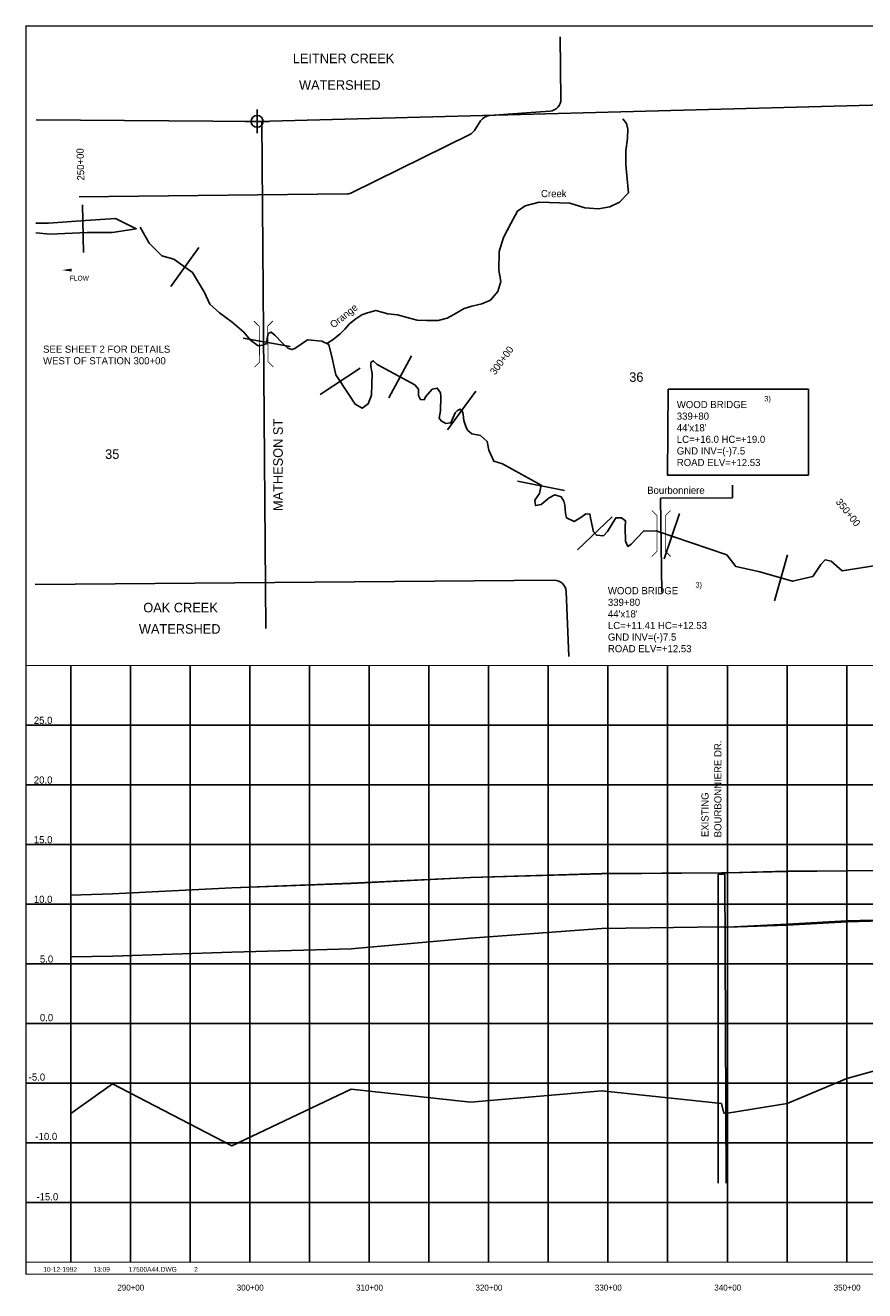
# Model space of a CAD drawing. Extents: x 245565 to 261575, y 721935 to 732653.
# Tile 1 of 3: x 245565 to 252596, y 722049 to 732653. Entities that reach past the tile are written whole.
import ezdxf
from ezdxf.enums import TextEntityAlignment as Align

# ---------------------------------------------------------------- set-up
doc = ezdxf.new("R2010")
doc.units = 0
doc.header["$LTSCALE"] = 800
doc.header["$PDMODE"] = 34
doc.header["$PDSIZE"] = 100
doc.linetypes.add('DASHED', pattern=[0])
doc.linetypes.add('STREAM', pattern=[0])
doc.layers.get('0').update_dxf_attribs({"linetype": 'CONTINUOUS'})
for name, color, linetype in [('BORDER', 1, 'CONTINUOUS'), ('EXISTING', 7, 'CONTINUOUS'), ('GRID', 2, 'CONTINUOUS'), ('MAJROADS', 9, 'CONTINUOUS'), ('MLLTXT', 7, 'CONTINUOUS'), ('PROPOSED', 7, 'CONTINUOUS'), ('SEC', 2, 'CONTINUOUS'), ('STATIONS', 7, 'CONTINUOUS'), ('STRUCTTEXT', 7, 'CONTINUOUS'), ('STRUCTURES', 1, 'CONTINUOUS'), ('TEXT', 7, 'CONTINUOUS'), ('TRUNKS', 5, 'STREAM'), ('WATER', 4, 'CONTINUOUS'), ('WSHEDS', 3, 'CONTINUOUS')]:
    doc.layers.add(name, color=color, linetype=linetype)

# ---------------------------------------------------------------- blocks, each defined once
blk = doc.blocks.new('BRIDGE')
at = {"layer": 'STRUCTURES', "color": 0, "const_width": 20}
for points in [[(-233.755842, -534.277494), (-101.17332, -401.694972), (-101.17332, 496.333298), (-233.755842, 628.915819)], [(244.100107, -534.277494), (111.517586, -401.694972), (111.517586, 496.333298), (244.100107, 628.915819)]]:
    blk.add_lwpolyline(points, dxfattribs=at)
blk = doc.blocks.new('LOGON')
at = {"color": 0}
blk.add_attdef('DATE', text='', height=1, dxfattribs=at).set_placement((-1.865901, 1.75989), align=Align.RIGHT)
for tag, p in [('TIME', (1.557062, 1.75989)), ('DRAWING', (8.973544, 1.75989)), ('OPERATOR', (22.664488, 1.75989))]:
    blk.add_attdef(tag, p, '', height=1, dxfattribs=at)
blk = doc.blocks.new('FLARROW')
at = {"color": 0}
blk.add_lwpolyline([(-0.279745, 0.018706, 0, 0.05, 0), (-0.111925, 0.018706, 0, 0, -0.087559), (-0.012404, 0.001143, 0, 0, 0.245722), (0.075409, 0.012852, 0, 0, -0.309425), (0.212006, 0.014803, 0, 0, 0), (0.278354, 0.012852, 0, 0, 0)], format="xyseb", dxfattribs=at)
blk.add_text('FLOW', height=0.08, dxfattribs=at).set_placement((0.014916, -0.15692), align=Align.CENTER)

msp = doc.modelspace()

# ---------------------------------------------------------------- linework, layer by layer
at = {"layer": 'BORDER', "color": 0, "const_width": 10}
msp.add_lwpolyline([(245570.455196, 722187.639096), (261570.455196, 722187.639096), (261570.455196, 732647.639096), (245570.455196, 732647.639096)], close=True, dxfattribs=at)
for points in [[(245570.455196, 727287.639096), (261570.455196, 727287.639096)], [(245570.455196, 722287.639096), (261570.455196, 722287.639096)]]:
    msp.add_lwpolyline(points, dxfattribs=at)
at = {"layer": 'EXISTING', "color": 0, "linetype": 'DASHED'}
for p, q in [((251367.450265, 725540.639096), (251367.450265, 722949.670557)), ((251425.455196, 725540.639096), (251367.450265, 725540.639096)), ((251436.710759, 722949.670557), (251425.455196, 725540.639096))]:
    msp.add_line(p, q, dxfattribs=at)
at = {"layer": 'EXISTING', "color": 0}
for points in [[(245945.455196, 725364.576596), (246295.455196, 725374.639096), (247295.455196, 725424.639096), (248295.455196, 725462.639096), (249295.455196, 725510.639096), (250395.455196, 725543.639096), (251395.455196, 725551.639096), (251416.455196, 725550.639096), (251434.455196, 725550.639096), (251445.455196, 725551.639096), (251945.455196, 725563.639096), (252445.455196, 725568.639096), (253445.455196, 725576.639096)], [(253445.455196, 725174.639096), (252445.455196, 725149.639096), (251945.455196, 725121.639096), (251445.455196, 725096.639096), (251434.455196, 725095.639096), (251416.455196, 725095.639096), (251395.455196, 725097.639096), (250395.455196, 725084.639096), (249295.455196, 725002.639096), (248295.455196, 724912.639096), (247295.455196, 724884.639096), (246295.455196, 724851.639096), (245945.455196, 724847.264096)]]:
    msp.add_lwpolyline(points, dxfattribs=at)
at = {"layer": 'EXISTING', "color": 0, "linetype": 'DASHED'}
msp.add_lwpolyline([(245945.455196, 723533.264096), (246295.455196, 723782.639096), (247295.455196, 723262.639096), (248295.455196, 723737.639096), (249295.455196, 723627.639096), (250395.455196, 723722.639096), (251395.455196, 723617.639096), (251416.455196, 723537.639096), (251434.455196, 723537.639096), (251445.455196, 723537.639096), (251945.455196, 723617.639096), (252445.455196, 723827.639096), (253445.455196, 724102.639096)], dxfattribs=at)
at = {"layer": 'GRID', "color": 0}
for points in [[(245945.455196, 722287.639096), (245945.455196, 727287.639096)], [(246445.455196, 722287.639096), (246445.455196, 727287.639096)], [(246945.455196, 722287.639096), (246945.455196, 727287.639096)], [(247445.455196, 722287.639096), (247445.455196, 727287.639096)], [(247945.455196, 722287.639096), (247945.455196, 727287.639096)], [(248445.455196, 722287.639096), (248445.455196, 727287.639096)], [(248945.455196, 722287.639096), (248945.455196, 727287.639096)], [(249445.455196, 722287.639096), (249445.455196, 727287.639096)], [(249945.455196, 722287.639096), (249945.455196, 727287.639096)], [(250445.455196, 722287.639096), (250445.455196, 727287.639096)], [(250945.455196, 722287.639096), (250945.455196, 727287.639096)], [(251445.455196, 722287.639096), (251445.455196, 727287.639096)], [(251945.455196, 722287.639096), (251945.455196, 727287.639096)], [(252445.455196, 722287.639096), (252445.455196, 727287.639096)], [(245570.455196, 726787.639096), (261570.455196, 726787.639096)], [(245570.455196, 726287.639096), (261570.455196, 726287.639096)], [(245570.455196, 725787.639096), (261570.455196, 725787.639096)], [(245570.455196, 725287.639096), (261570.455196, 725287.639096)], [(245570.455196, 724787.639096), (261570.455196, 724787.639096)], [(245570.455196, 724287.639096), (261570.455196, 724287.639096)], [(245570.455196, 723787.639096), (261570.455196, 723787.639096)], [(245570.455196, 723287.639096), (261570.455196, 723287.639096)], [(245570.455196, 722787.639096), (261570.455196, 722787.639096)]]:
    msp.add_lwpolyline(points, dxfattribs=at)
at = {"layer": 'MAJROADS', "color": 0}
for points in [[(245656.784599, 731861.14553), (247507.301358, 731847.874175), (252759.888779, 731986.66065)], [(247579.370087, 727599.380432), (247545.364804, 731848.879906)], [(250896.252948, 727898.645588), (250886.361101, 728688.932005), (251487.785384, 728693.553563), (251487.785384, 728800.204902)]]:
    msp.add_lwpolyline(points, dxfattribs=at)
at = {"layer": 'PROPOSED', "color": 0, "linetype": 'DASHED'}
for p, q in [((251367.450265, 725540.639096), (251367.450265, 722949.670557)), ((251425.455196, 725540.639096), (251367.450265, 725540.639096)), ((251436.710759, 722949.670557), (251425.455196, 725540.639096))]:
    msp.add_line(p, q, dxfattribs=at)
at = {"layer": 'PROPOSED', "color": 0}
msp.add_lwpolyline([(250950.658105, 729602.933975), (252124.325724, 729602.933975), (252124.325724, 728884.103954), (250943.733812, 728884.103954)], close=True, dxfattribs=at)
for points in [[(245945.455196, 725363.576596), (246295.455196, 725373.639096), (247295.455196, 725423.639096), (248295.455196, 725461.639096), (249295.455196, 725510.639096), (250395.455196, 725542.639096), (251395.455196, 725551.639096), (251416.455196, 725549.639096), (251434.455196, 725550.639096), (251445.455196, 725550.639096), (251945.455196, 725562.639096), (252445.455196, 725567.639096), (253445.455196, 725575.639096)], [(253445.455196, 725166.639096), (252445.455196, 725139.639096), (251945.455196, 725110.639096), (251445.455196, 725096.639096), (251434.455196, 725095.639096), (251416.455196, 725095.639096), (251395.455196, 725097.639096), (250395.455196, 725084.639096), (249295.455196, 725002.639096), (248295.455196, 724912.639096), (247295.455196, 724884.639096), (246295.455196, 724851.639096), (245945.455196, 724847.264096)]]:
    msp.add_lwpolyline(points, dxfattribs=at)
at = {"layer": 'PROPOSED', "color": 0, "linetype": 'DASHED'}
msp.add_lwpolyline([(245945.455196, 723533.264096), (246295.455196, 723782.639096), (247295.455196, 723262.639096), (248295.455196, 723737.639096), (249295.455196, 723627.639096), (250395.455196, 723722.639096), (251395.455196, 723617.639096), (251416.455196, 723537.639096), (251434.455196, 723537.639096), (251445.455196, 723537.639096), (251945.455196, 723617.639096), (252445.455196, 723827.639096), (253445.455196, 724102.639096)], dxfattribs=at)
at = {"layer": 'SEC', "color": 0}
msp.add_point((247507.301358, 731847.874175), dxfattribs=at)
at = {"layer": 'STATIONS', "color": 0}
for p, q in [((246044.097526, 731148.236265), (246054.103149, 730748.361425)), ((247018.855079, 730789.426123), (246784.530052, 730465.247497)), ((247389.648558, 730030.195723), (247783.504546, 729960.356901)), ((248798.823931, 729882.414679), (248609.360247, 729530.131394)), ((248369.304529, 729779.405053), (248035.717867, 729558.679116)), ((249338.032285, 729586.442077), (249102.497022, 729263.141691)), ((250081.271624, 728754.315826), (249689.145818, 728833.292736)), ((250479.722085, 728534.410894), (250191.585965, 728256.962564)), ((251045.250298, 728561.602512), (250916.61705, 728182.84997)), ((251950.393183, 728214.16314), (251840.58847, 727829.529646))]:
    msp.add_line(p, q, dxfattribs=at)
at = {"layer": 'TRUNKS', "color": 0}
for points in [[(248090.738611, 729985.112945), (248142.739285, 730019.908508), (248202.432214, 730067.480544), (248240.840878, 730106.638433), (248280.329203, 730150.042018), (248326.166761, 730187.044874), (248383.700366, 730226.125518), (248432.648169, 730243.990559), (248501.791992, 730263.899057), (248600.492612, 730235.875044), (248682.270529, 730227.044633), (248762.92587, 730203.34356), (248847.83549, 730180.687819), (248925.393459, 730179.312051), (249022.084953, 730179.984032), (249097.595174, 730197.741788), (249155.098739, 730229.384956), (249240.304464, 730280.041488), (249305.198301, 730299.967152), (249390.279575, 730319.811279), (249460.520227, 730348.215459), (249523.512222, 730423.399536), (249549.346871, 730506.171287), (249530.608154, 730601.873238), (249534.417895, 730755.92239), (249571.023418, 730874.776116), (249630.999579, 730992.472936), (249688.790666, 731095.303384), (249751.662502, 731140.737552), (249868.657301, 731170.015408), (250125.75147, 731161.539417), (250252.034091, 731122.77886), (250366.753698, 731114.877914), (250462.447066, 731131.491637), (250543.35989, 731171.540368), (250616.989727, 731249.86902), (250603.760897, 731394.424364), (250595.629982, 731485.833413), (250596.093451, 731600.58306), (250609.27255, 731706.781237), (250611.702232, 731782.209922), (250601.270377, 731830.065188), (250569.554256, 731869.506309)], [(246527.752188, 730960.275618), (246601.579703, 730825.780142), (246708.702181, 730721.20312), (246810.723699, 730693.091552), (246965.708799, 730581.064155), (247067.273572, 730413.314934), (247111.265069, 730316.476811), (247192.790265, 730242.931123), (247298.226162, 730164.56965), (247397.036042, 730081.969442), (247452.469341, 730013.280756), (247517.039597, 729966.239142), (247554.243553, 729972.082022), (247585.068798, 729986.773333), (247592.395519, 730028.092371), (247599.72224, 730069.41141), (247623.962684, 730082.04518), (247654.004791, 730055.293799), (247722.525256, 729986.357806), (247763.226028, 729946.31317), (247797.919047, 729934.747714), (247822.118274, 729945.20029), (247928.217005, 730017.382441), (248050.199015, 730006.349467), (248106.374235, 729976.922279), (248134.76763, 729862.923126), (248167.028799, 729722.667206), (248275.219591, 729559.15672), (248328.22439, 729477.422086), (248386.498369, 729443.591291), (248437.36654, 729479.723585), (248464.942277, 729553.389577), (248470.544549, 729734.387486), (248460.751458, 729793.485821), (248459.188531, 729826.244953), (248479.107804, 729841.142353), (248511.248669, 729809.987366), (248826.611702, 729640.379995), (248858.628914, 729602.681425), (248859.820881, 729550.291544), (248874.470974, 729517.285104), (248904.966476, 729514.526861), (248916.325843, 729538.313909), (248974.273429, 729602.678075), (249015.92221, 729612.800909), (249043.535815, 729573.00358), (249045.13996, 729542.425642), (249042.872981, 729422.459955), (249032.952888, 729359.370192), (249047.80907, 729337.269724), (249088.880801, 729316.855837), (249130.405929, 729320.435088), (249148.721057, 729365.910426), (249166.912532, 729404.842181), (249184.733046, 729424.143187), (249206.751078, 729434.63698), (249228.274497, 729418.956442), (249232.101054, 729390.518481), (249237.696627, 729340.227359), (249256.379367, 729289.688929), (249268.930701, 729261.086097), (249305.433955, 729229.848674), (249377.16606, 729215.401321), (249435.151514, 729166.302166), (249446.837275, 729091.894253), (249490.911207, 728999.418518), (249562.519659, 728978.427582), (249886.442597, 728799.930562), (249871.995244, 728728.198457), (249833.843278, 728672.188108), (249839.562505, 728628.440569), (249885.532457, 728636.299772), (249954.221143, 728691.733072), (250000.562054, 728719.223024), (250054.762169, 728700.743025), (250075.914628, 728665.431738), (250083.97992, 728630.367758), (250089.286969, 728564.808276), (250099.45102, 728525.340689), (250162.128605, 728493.608653), (250219.499142, 728527.436099), (250259.378906, 728559.412093), (250294.236797, 728556.571414), (250302.096001, 728510.601462), (250324.151901, 728407.631934), (250349.831619, 728380.962989), (250408.64143, 728375.48772), (250442.060047, 728411.949756), (250511.861613, 728526.275302), (250557.666694, 728525.409728), (250592.112407, 728500.757106), (250590.999526, 728441.86486), (250591.078612, 728330.582733), (250612.066199, 728286.546669), (250640.751468, 728303.460392), (250743.229731, 728414.986477), (250848.009493, 728417.370411), (251439.889588, 728216.354047), (251516.598999, 728118.897657), (251705.620983, 728076.050211), (251992.096007, 727994.267661), (252160.872324, 728034.717776), (252228.204172, 728133.81618), (252266.067613, 728174.558169), (252316.028993, 728162.704188), (252408.295289, 728080.227633), (252673.126591, 728123.226554)]]:
    msp.add_lwpolyline(points, dxfattribs=at)
at = {"layer": 'WATER', "color": 0}
msp.add_lwpolyline([(245654.582178, 730914.123004), (245774.517308, 730902.401222), (246084.534444, 730917.056231), (246293.928909, 730915.639644), (246495.17425, 730947.782836), (246319.849533, 731032.730555), (246068.462848, 731017.678901), (245758.389049, 730994.648113), (245654.77108, 730995.349105)], dxfattribs=at)
at = {"layer": 'WSHEDS', "color": 0}
for points in [[(246017.647945, 731216.477975), (248260.21148, 731241.061052, 0.112533), (248303.439147, 731251.41465), (249287.465061, 731737.978482, 0.132254), (249326.477997, 731772.346937), (249378.895749, 731851.380252, -0.231443), (249454.697709, 731895.824043), (249959.214863, 731933.946685, 0.395502), (250051.673905, 732034.773742), (250045.890245, 732555.170056, -0.416424)], [(250117.770499, 727363.794805), (250095.709497, 727907.226722, 0.404862), (249994.937677, 728003.166845), (245647.726026, 727966.035128, -0.417549)]]:
    msp.add_lwpolyline(points, format="xyb", dxfattribs=at)

# ---------------------------------------------------------------- block references
at = {"layer": 'STRUCTURES', "color": 0, "xscale": 0.3325, "yscale": 0.3325, "zscale": 0.3325, "rotation": 180.651082}
msp.add_blockref('BRIDGE', (247563.306501, 729997.099048), dxfattribs=at)
at = {"layer": 'STRUCTURES', "color": 0, "xscale": 0.3325, "yscale": 0.3325, "zscale": 0.3325}
msp.add_blockref('BRIDGE', (250889.690394, 728378.647059), dxfattribs=at)
at = {"layer": 'TEXT', "color": 0, "xscale": 40, "yscale": 40, "zscale": 40}
msp.add_blockref('LOGON', (246073.226655, 722137.483881), dxfattribs=at).add_auto_attribs({'DATE': '10-12-1992', 'TIME': '13:09', 'OPERATOR': '2', 'DRAWING': '17500A44.DWG'})
at = {"layer": 'TRUNKS', "color": 0, "xscale": 500, "yscale": 500, "zscale": 500}
msp.add_blockref('FLARROW', (246010.936127, 730592.105833), dxfattribs=at)

# ---------------------------------------------------------------- texts
at = {"layer": 'EXISTING', "color": 0}
for s, height, p in [('WOOD BRIDGE', 60, (250445.087474, 727884.813566)), ('3)', 45, (251177.910268, 727941.063566)), ('339+80', 60, (250445.087474, 727787.670709)), ("44'x18'", 60, (250445.087474, 727690.527852)), ('LC=+11.41 HC=+12.53', 60, (250445.087474, 727593.384995)), ('GND INV=(-)7.5', 60, (250445.087474, 727496.242138)), ('ROAD ELV=+12.53', 60, (250445.087474, 727399.099281))]:
    msp.add_text(s, height=height, dxfattribs=at).set_placement(p)
at = {"layer": 'MLLTXT', "color": 0}
for s, p in [('25.0', (245636.443781, 726798.295798)), ('20.0', (245636.443781, 726298.295798)), ('15.0', (245636.443781, 725798.295798)), ('10.0', (245636.443781, 725298.295798)), ('5.0', (245687.443781, 724798.295798)), ('0.0', (245687.443781, 724307.354683)), ('-5.0', (245593.589225, 723809.193846))]:
    msp.add_text(s, height=60, dxfattribs=at).set_placement(p)
for s, p in [('-10.0', (245741.29679, 723311.773468)), ('-15.0', (245749.85351, 722806.542042))]:
    msp.add_text(s, height=60, dxfattribs=at).set_placement(p, align=Align.CENTER)
at = {"layer": 'PROPOSED', "color": 0}
for s, height, p in [('3)', 45, (251755.099527, 729501.017143)), ('WOOD BRIDGE', 60, (251022.276732, 729444.767143)), ('339+80', 60, (251022.276732, 729347.624286)), ("44'x18'", 60, (251022.276732, 729250.481429)), ('LC=+16.0 HC=+19.0', 60, (251022.276732, 729153.338571)), ('GND INV=(-)7.5', 60, (251022.276732, 729056.195714)), ('ROAD ELV=+12.53', 60, (251022.276732, 728959.052857))]:
    msp.add_text(s, height=height, dxfattribs=at).set_placement(p)
at = {"layer": 'STATIONS', "color": 0}
for s, rotation, p in [('250+00', 91.433349, (246056.814293, 731487.919888)), ('300+00', 53.925396, (249579.774508, 729826.679808)), ('350+00', 308.61649, (252433.879357, 728551.77463))]:
    msp.add_text(s, height=60, rotation=rotation, dxfattribs=at).set_placement(p, align=Align.CENTER)
at = {"layer": 'STRUCTTEXT', "color": 0}
msp.add_text('EXISTING', height=60, rotation=90, dxfattribs=at).set_placement((251288.204708, 725849.870496))
at = {"layer": 'TEXT', "color": 0}
for s, height, p in [('LEITNER CREEK', 80, (248230.792233, 732335.181847)), ('WATERSHED', 80, (248199.743639, 732112.329541)), ('36', 80, (250683.265131, 729664.902067)), ('35', 80, (246293.432643, 729019.36285)), ('OAK CREEK', 80, (246865.718797, 727733.227555)), ('WATERSHED', 80, (246858.474876, 727554.547663)), ('290+00', 50, (246448.73778, 722049.904862)), ('300+00', 50, (247448.73778, 722049.904862)), ('310+00', 50, (248448.649781, 722049.904862)), ('320+00', 50, (249448.73778, 722049.904862)), ('330+00', 50, (250448.73778, 722049.904862)), ('340+00', 50, (251448.73778, 722049.904862)), ('350+00', 50, (252448.73778, 722049.904862))]:
    msp.add_text(s, height=height, dxfattribs=at).set_placement(p, align=Align.CENTER)
for s, p in [('SEE SHEET 2 FOR DETAILS', (245713.935368, 729908.775974)), ('WEST OF STATION 300+00', (245713.935368, 729811.633117)), ('Bourbonniere', (250773.860097, 728726.283006))]:
    msp.add_text(s, height=60, dxfattribs=at).set_placement(p)
for s, height, p in [('MATHESON ST', 80, (247722.140077, 728582.449351)), ('BOURBONNIERE DR.', 60, (251396.270164, 725848.396788))]:
    msp.add_text(s, height=height, rotation=90, dxfattribs=at).set_placement(p)
at = {"layer": 'WATER', "color": 0}
msp.add_text('Creek', height=60, dxfattribs=at).set_placement((249884.811616, 731212.568037))
msp.add_text('Orange', height=60, rotation=38.54481, dxfattribs=at).set_placement((248146.852699, 730111.212322))

doc.saveas('drawing.dxf')
